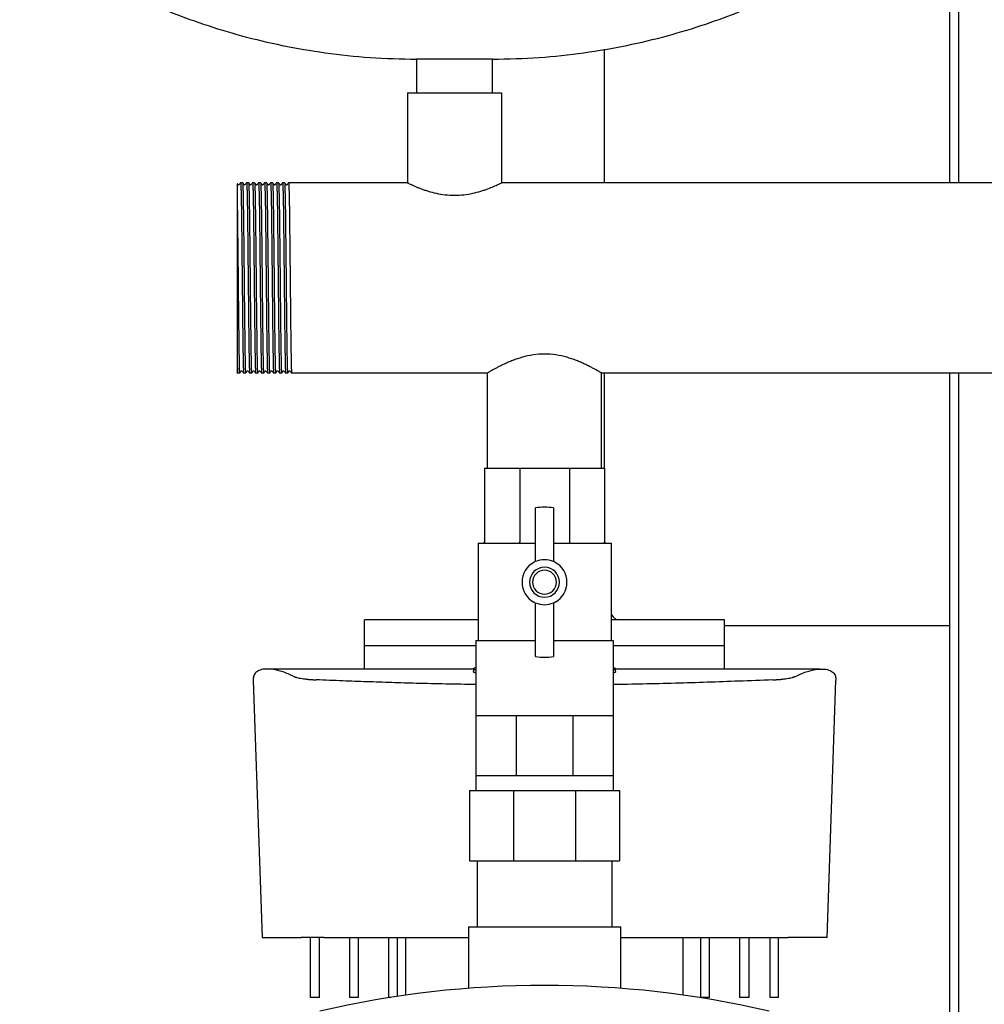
# Model space of a CAD drawing. Header units: millimetres. Extents: x 13 to 1789, y 13 to 998.
# Tile 3 of 5: x 1129 to 1451, y 256 to 584. Entities that reach past the tile are written whole.
import ezdxf

# ---------------------------------------------------------------- set-up
doc = ezdxf.new("R2010")
doc.units = ezdxf.units.MM

msp = doc.modelspace()

# ---------------------------------------------------------------- linework, layer by layer
at = {"color": 7, "linetype": 'Continuous', "lineweight": 25}
for p, q in [((1439.3, 771.96), (1439.3, 529.71)), ((1442.3, 771.96), (1442.3, 529.71)), ((1324.3, 529.71), (1324.3, 574.27)), ((1261.6, 570.96), (1261.6, 559.71)), ((1274.3, 570.96), (1261.6, 570.96)), ((1287, 570.96), (1274.3, 570.96)), ((1287, 559.71), (1287, 570.96)), ((1258.6, 559.71), (1258.6, 529.71)), ((1258.6, 559.71), (1290, 559.71)), ((1290, 559.71), (1290, 529.71)), ((1202.97, 529.7), (1202.98, 529.71)), ((1203.63, 529.7), (1202.98, 529.71)), ((1204.97, 529.71), (1204.98, 529.71)), ((1205.63, 529.71), (1204.98, 529.71)), ((1206.97, 529.7), (1206.98, 529.71)), ((1207.63, 529.7), (1206.98, 529.71)), ((1208.97, 529.7), (1208.98, 529.71)), ((1209.63, 529.7), (1208.98, 529.71)), ((1210.46, 529.03), (1210.4, 528.98)), ((1210.97, 529.71), (1210.98, 529.71)), ((1211.63, 529.7), (1210.98, 529.71)), ((1212.2, 528.99), (1212.15, 529.03)), ((1212.97, 529.7), (1212.98, 529.71)), ((1213.63, 529.71), (1212.98, 529.71)), ((1214.2, 528.98), (1214.15, 529.03)), ((1214.97, 529.7), (1214.98, 529.71)), ((1215.63, 529.7), (1214.98, 529.71)), ((1216.97, 529.71), (1216.98, 529.71)), ((1217.63, 529.7), (1216.98, 529.71)), ((1218.45, 529.03), (1218.4, 528.98)), ((1218.97, 529.7), (1218.98, 529.71)), ((1258.6, 529.71), (1218.98, 529.71)), ((1628.6, 529.71), (1290, 529.71)), ((1201.8, 525.05), (1201.8, 470.86)), ((1201.73, 466.52), (1201.97, 466.21)), ((1213.15, 466.88), (1213.2, 466.93)), ((1213.4, 466.93), (1213.45, 466.88)), ((1215.4, 466.93), (1215.46, 466.88)), ((1202.63, 466.21), (1201.97, 466.21)), ((1202.63, 466.21), (1202.63, 466.21)), ((1204.63, 466.21), (1203.98, 466.21)), ((1204.63, 466.21), (1204.63, 466.21)), ((1206.63, 466.21), (1205.98, 466.21)), ((1206.63, 466.21), (1206.63, 466.21)), ((1208.63, 466.21), (1207.98, 466.21)), ((1208.63, 466.21), (1208.63, 466.21)), ((1210.63, 466.21), (1209.98, 466.21)), ((1210.63, 466.21), (1210.63, 466.21)), ((1212.63, 466.21), (1211.98, 466.21)), ((1212.63, 466.21), (1212.63, 466.21)), ((1214.63, 466.21), (1213.98, 466.21)), ((1214.63, 466.21), (1214.63, 466.21)), ((1216.63, 466.21), (1215.98, 466.21)), ((1216.63, 466.21), (1216.63, 466.21)), ((1218.63, 466.21), (1217.98, 466.21)), ((1218.63, 466.21), (1218.63, 466.21)), ((1285.25, 466.21), (1219.98, 466.21)), ((1285.25, 434.46), (1285.25, 466.21)), ((1595.25, 466.21), (1323.35, 466.21)), ((1323.35, 434.46), (1323.35, 466.21)), ((1324.3, 434.46), (1324.3, 466.21)), ((1439.3, 466.21), (1439.3, 206.06)), ((1442.3, 466.21), (1442.3, 206.06)), ((1284.3, 434.46), (1284.3, 409.96)), ((1284.3, 434.46), (1296.02, 434.46)), ((1296.02, 434.46), (1312.59, 434.46)), ((1296.02, 434.46), (1296.02, 409.96)), ((1312.59, 434.46), (1312.59, 409.96)), ((1312.59, 434.46), (1324.3, 434.46)), ((1324.3, 434.46), (1324.3, 409.96)), ((1301.3, 403.33), (1301.3, 421.28)), ((1307.3, 421.28), (1307.3, 403.33)), ((1282.13, 409.46), (1282.13, 377.03)), ((1282.13, 409.46), (1283.8, 409.46)), ((1283.83, 409.46), (1295.78, 409.46)), ((1295.85, 409.46), (1301.3, 409.46)), ((1307.3, 409.46), (1312.76, 409.46)), ((1312.82, 409.46), (1324.78, 409.46)), ((1324.8, 409.46), (1326.48, 409.46)), ((1326.48, 409.46), (1326.48, 377.03)), ((1301.3, 371.64), (1301.3, 389.58)), ((1307.3, 389.58), (1307.3, 371.64)), ((1282.13, 383.96), (1244.3, 383.96)), ((1244.3, 375.4), (1244.3, 383.96)), ((1364.3, 383.96), (1326.48, 383.96)), ((1364.3, 375.4), (1364.3, 383.96)), ((1439.3, 381.96), (1364.3, 381.96)), ((1244.3, 375.4), (1281.38, 375.4)), ((1281.38, 377.03), (1281.38, 352.03)), ((1281.38, 377.03), (1301.3, 377.03)), ((1307.3, 377.03), (1327.23, 377.03)), ((1327.23, 377.03), (1327.23, 352.03)), ((1327.23, 375.4), (1364.3, 375.4)), ((1280.61, 367.49), (1212.45, 367.49)), ((1280.61, 367.64), (1280.61, 366.64)), ((1327.99, 366.64), (1327.99, 367.64)), ((1396.16, 367.49), (1327.99, 367.49)), ((1207.13, 363.62), (1210.1, 277.96)), ((1398.5, 277.96), (1401.47, 363.62)), ((1281.38, 352.03), (1281.38, 332.03)), ((1281.38, 352.03), (1288.09, 352.03)), ((1288.09, 352.03), (1294.81, 352.03)), ((1294.81, 352.03), (1294.81, 332.03)), ((1294.81, 352.03), (1304.3, 352.03)), ((1304.3, 352.03), (1313.8, 352.03)), ((1313.8, 352.03), (1313.8, 332.03)), ((1313.8, 352.03), (1320.51, 352.03)), ((1320.51, 352.03), (1327.23, 352.03)), ((1327.23, 352.03), (1327.23, 332.03)), ((1281.38, 332.03), (1288.09, 332.03)), ((1281.38, 332.03), (1281.38, 327.03)), ((1288.09, 332.03), (1294.81, 332.03)), ((1294.81, 332.03), (1304.3, 332.03)), ((1304.3, 332.03), (1313.8, 332.03)), ((1313.8, 332.03), (1320.51, 332.03)), ((1320.51, 332.03), (1327.23, 332.03)), ((1327.23, 332.03), (1327.23, 327.03)), ((1279.3, 327.03), (1279.3, 303.46)), ((1279.3, 327.03), (1293.95, 327.03)), ((1293.95, 327.03), (1293.95, 303.46)), ((1293.95, 327.03), (1314.66, 327.03)), ((1314.66, 327.03), (1314.66, 303.46)), ((1314.66, 327.03), (1329.3, 327.03)), ((1329.3, 327.03), (1329.3, 303.46)), ((1279.3, 303.46), (1293.95, 303.46)), ((1281.88, 303.46), (1281.88, 281.46)), ((1293.95, 303.46), (1314.66, 303.46)), ((1314.66, 303.46), (1329.3, 303.46)), ((1326.73, 303.46), (1326.73, 281.46)), ((1278.9, 281.46), (1278.9, 260.98)), ((1278.9, 281.46), (1304.3, 281.46)), ((1304.3, 281.46), (1329.7, 281.46)), ((1329.7, 260.98), (1329.7, 281.46)), ((1210.1, 277.96), (1223.11, 277.96)), ((1226.3, 257.96), (1226.3, 277.96)), ((1229.3, 257.96), (1229.3, 277.96)), ((1230.66, 277.96), (1278.9, 277.96)), ((1239.3, 277.96), (1239.3, 257.96)), ((1242.3, 257.96), (1242.3, 277.96)), ((1252.3, 277.96), (1252.3, 257.96)), ((1255.3, 258.3), (1255.3, 277.96)), ((1258.04, 258.7), (1258.04, 277.96)), ((1329.7, 277.96), (1377.94, 277.96)), ((1350.57, 258.7), (1350.57, 277.96)), ((1356.3, 277.96), (1356.3, 257.96)), ((1359.3, 257.96), (1359.3, 277.96)), ((1369.3, 277.96), (1369.3, 257.96)), ((1372.51, 257.96), (1372.51, 277.96)), ((1379.48, 277.96), (1379.48, 257.96)), ((1382.3, 257.96), (1382.3, 277.96)), ((1398.5, 277.96), (1385.5, 277.96)), ((1229.3, 257.96), (1226.3, 257.96)), ((1242.3, 257.96), (1239.3, 257.96)), ((1253.08, 257.96), (1252.3, 257.96)), ((1359.3, 257.96), (1356.3, 257.96)), ((1372.51, 257.96), (1369.3, 257.96)), ((1382.3, 257.96), (1379.48, 257.96))]:
    msp.add_line(p, q, dxfattribs=at)
at = {"color": 7, "linetype": 'Continuous', "lineweight": 25, "flags": 128}
for points in [[(1202.15, 529.03), (1201.89, 529.37), (1201.87, 529.39)], [(1326.48, 385.73), (1327.23, 384.89), (1328.3, 383.96)]]:
    msp.add_lwpolyline(points, dxfattribs=at)
at = {"color": 7, "linetype": 'Continuous', "lineweight": 25}
for centre, radius, start, end in [((1304.3, 396.46), 25, 90, 96.8921), ((1304.3, 396.46), 25, 83.1079, 90), ((1304.3, 396.46), 7.5, 118.0725, 241.9275), ((1304.3, 396.46), 5, 90, 270), ((1300.3, 403.96), 1, 298.0725, 0), ((1304.3, 396.46), 7.5, 90, 113.5782), ((1304.3, 396.46), 7.5, 66.4218, 90), ((1304.3, 396.46), 5, 270, 90), ((1308.3, 403.96), 1, 180, 241.9275), ((1304.3, 396.46), 7.5, 298.0725, 61.9275), ((1304.3, 396.46), 4, 90, 270), ((1304.3, 396.46), 4, 270, 90), ((1300.3, 388.96), 1, 0, 61.9275), ((1304.3, 396.46), 7.5, 246.4218, 293.5782), ((1308.3, 388.96), 1, 118.0725, 180), ((1304.3, 396.46), 25, 263.1079, 276.8921), ((1304.3, -68.04), 330, 76.8767, 103.1233)]:
    msp.add_arc(centre, radius, start, end, dxfattribs=at)
for points, knots in [([(1129.3, 625.11), (1129.39, 624.28), (1129.57, 622.48), (1130.83, 619.77), (1132.83, 616.66), (1135.81, 613.2), (1140.01, 609.22), (1145.39, 604.95), (1152, 600.46), (1159.6, 596), (1168.56, 591.4), (1178.94, 586.83), (1190.73, 582.47), (1203.46, 578.6), (1217.02, 575.37), (1231.32, 572.92), (1246.26, 571.28), (1256.44, 571.06), (1261.6, 570.96)], [0, 0, 0, 0, 0.0166216, 0.036153, 0.05912, 0.0908384, 0.1275928, 0.1752618, 0.2288677, 0.2879911, 0.3521895, 0.431201, 0.5156179, 0.604837, 0.698312, 0.7955694, 0.8962249, 1, 1, 1, 1]), ([(1287, 570.96), (1292.17, 571.06), (1302.34, 571.28), (1317.28, 572.92), (1331.58, 575.37), (1345.14, 578.6), (1357.87, 582.47), (1369.67, 586.83), (1380.04, 591.4), (1389.01, 596), (1396.6, 600.46), (1403.21, 604.95), (1408.39, 609.06), (1412.28, 612.71), (1415.08, 615.81), (1417.27, 618.89), (1418.91, 621.93), (1419.18, 624.12), (1419.3, 625.11)], [0, 0, 0, 0, 0.103778, 0.204436, 0.301697, 0.395174, 0.484396, 0.568815, 0.647829, 0.712029, 0.771154, 0.824762, 0.872432, 0.903943, 0.931838, 0.95609, 0.980149, 1, 1, 1, 1]), ([(1201.87, 529.39), (1201.8, 529.34), (1201.8, 529.34), (1201.8, 527.96), (1201.8, 526.02), (1201.8, 525.05)], [0, 0, 0, 0, 0.24309, 0.621439, 1, 1, 1, 1]), ([(1202.45, 529.03), (1202.41, 529), (1202.3, 528.92), (1202.2, 528.99), (1202.15, 529.03)], [0, 0, 0, 0, 0.500003, 1, 1, 1, 1]), ([(1202.97, 529.7), (1202.88, 529.59), (1202.71, 529.37), (1202.54, 529.14), (1202.45, 529.03)], [0, 0, 0, 0, 0.5, 1, 1, 1, 1]), ([(1202.98, 529.71), (1203, 529.71), (1203.02, 529.5), (1203.05, 528.89), (1203.06, 528.64), (1203.07, 528.19), (1203.08, 528.03), (1203.09, 527.68), (1203.09, 527.5), (1203.12, 526.51), (1203.14, 525.53), (1203.18, 523.2), (1203.21, 521.86), (1203.24, 519.65), (1203.25, 518.88), (1203.27, 517.28), (1203.28, 516.46), (1203.31, 513.9), (1203.33, 512.06), (1203.37, 508.19), (1203.39, 506.17), (1203.43, 502.08), (1203.46, 500), (1203.5, 495.91), (1203.52, 493.84), (1203.56, 489.74), (1203.58, 487.72), (1203.62, 483.86), (1203.64, 482.01), (1203.67, 479.45), (1203.68, 478.63), (1203.7, 477.04), (1203.71, 476.27), (1203.75, 474.05), (1203.77, 472.72), (1203.81, 470.39), (1203.83, 469.4), (1203.86, 468.42), (1203.86, 468.23), (1203.87, 467.89), (1203.88, 467.73), (1203.89, 467.28), (1203.9, 467.03), (1203.93, 466.42), (1203.95, 466.21), (1203.98, 466.21)], [0, 0, 0, 0, 0.0625, 0.0625, 0.09375, 0.09375, 0.109375, 0.109375, 0.125, 0.125, 0.1875, 0.1875, 0.25, 0.25, 0.28125, 0.28125, 0.3125, 0.3125, 0.375, 0.375, 0.4375, 0.4375, 0.5, 0.5, 0.5625, 0.5625, 0.625, 0.625, 0.6875, 0.6875, 0.71875, 0.71875, 0.75, 0.75, 0.8125, 0.8125, 0.875, 0.875, 0.890625, 0.890625, 0.90625, 0.90625, 0.9375, 0.9375, 1, 1, 1, 1]), ([(1204.15, 529.03), (1204.06, 529.14), (1203.89, 529.37), (1203.72, 529.59), (1203.63, 529.7)], [0, 0, 0, 0, 0.5, 1, 1, 1, 1]), ([(1203.63, 529.7), (1203.65, 529.55), (1203.69, 529.32), (1203.75, 527.46), (1203.81, 524.53), (1203.88, 520.55), (1203.94, 515.71), (1204, 510.19), (1204.07, 504.19), (1204.13, 497.96), (1204.19, 491.73), (1204.25, 485.73), (1204.32, 480.2), (1204.38, 475.36), (1204.44, 471.38), (1204.5, 468.45), (1204.56, 466.56), (1204.61, 466.33), (1204.63, 466.21)], [0, 0, 0, 0, 0.058843, 0.121022, 0.183955, 0.247133, 0.309418, 0.372157, 0.435384, 0.497881, 0.560379, 0.623606, 0.686345, 0.74863, 0.811808, 0.874741, 0.93692, 1, 1, 1, 1]), ([(1204.46, 529.03), (1204.4, 529), (1204.3, 528.92), (1204.2, 528.99), (1204.15, 529.03)], [0, 0, 0, 0, 0.500003, 1, 1, 1, 1]), ([(1204.97, 529.71), (1204.89, 529.59), (1204.71, 529.37), (1204.54, 529.15), (1204.46, 529.03)], [0, 0, 0, 0, 0.5, 1, 1, 1, 1]), ([(1204.98, 529.71), (1205, 529.71), (1205.02, 529.5), (1205.05, 528.89), (1205.06, 528.64), (1205.07, 528.19), (1205.08, 528.03), (1205.09, 527.68), (1205.09, 527.5), (1205.12, 526.51), (1205.14, 525.53), (1205.18, 523.2), (1205.21, 521.86), (1205.24, 519.65), (1205.25, 518.88), (1205.27, 517.28), (1205.28, 516.46), (1205.31, 513.9), (1205.33, 512.06), (1205.37, 508.19), (1205.39, 506.17), (1205.43, 502.08), (1205.46, 500), (1205.5, 495.91), (1205.52, 493.84), (1205.56, 489.74), (1205.58, 487.72), (1205.62, 483.86), (1205.64, 482.01), (1205.67, 479.45), (1205.68, 478.63), (1205.7, 477.04), (1205.71, 476.27), (1205.75, 474.05), (1205.77, 472.72), (1205.81, 470.39), (1205.83, 469.4), (1205.86, 468.42), (1205.86, 468.23), (1205.87, 467.89), (1205.88, 467.73), (1205.89, 467.28), (1205.9, 467.03), (1205.93, 466.42), (1205.95, 466.21), (1205.98, 466.21)], [0, 0, 0, 0, 0.0625, 0.0625, 0.09375, 0.09375, 0.109375, 0.109375, 0.125, 0.125, 0.1875, 0.1875, 0.25, 0.25, 0.28125, 0.28125, 0.3125, 0.3125, 0.375, 0.375, 0.4375, 0.4375, 0.5, 0.5, 0.5625, 0.5625, 0.625, 0.625, 0.6875, 0.6875, 0.71875, 0.71875, 0.75, 0.75, 0.8125, 0.8125, 0.875, 0.875, 0.890625, 0.890625, 0.90625, 0.90625, 0.9375, 0.9375, 1, 1, 1, 1]), ([(1206.15, 529.03), (1206.06, 529.15), (1205.89, 529.37), (1205.72, 529.59), (1205.63, 529.71)], [0, 0, 0, 0, 0.5, 1, 1, 1, 1]), ([(1205.63, 529.71), (1205.65, 529.56), (1205.69, 529.32), (1205.75, 527.46), (1205.81, 524.53), (1205.88, 520.55), (1205.94, 515.71), (1206, 510.19), (1206.07, 504.19), (1206.13, 497.96), (1206.19, 491.73), (1206.25, 485.73), (1206.32, 480.2), (1206.38, 475.36), (1206.44, 471.38), (1206.5, 468.45), (1206.56, 466.56), (1206.61, 466.33), (1206.63, 466.21)], [0, 0, 0, 0, 0.059672, 0.121797, 0.184674, 0.247796, 0.310027, 0.37271, 0.435882, 0.498324, 0.560766, 0.623938, 0.686621, 0.748852, 0.811974, 0.874851, 0.936976, 1, 1, 1, 1]), ([(1206.46, 529.03), (1206.4, 529), (1206.3, 528.92), (1206.2, 528.99), (1206.15, 529.03)], [0, 0, 0, 0, 0.500003, 1, 1, 1, 1]), ([(1206.97, 529.7), (1206.89, 529.59), (1206.71, 529.37), (1206.54, 529.14), (1206.46, 529.03)], [0, 0, 0, 0, 0.5, 1, 1, 1, 1]), ([(1206.98, 529.71), (1207, 529.71), (1207.02, 529.5), (1207.05, 528.89), (1207.06, 528.64), (1207.07, 528.19), (1207.08, 528.03), (1207.09, 527.68), (1207.09, 527.5), (1207.12, 526.51), (1207.14, 525.53), (1207.18, 523.2), (1207.21, 521.86), (1207.24, 519.65), (1207.25, 518.88), (1207.27, 517.28), (1207.28, 516.46), (1207.31, 513.9), (1207.33, 512.06), (1207.37, 508.19), (1207.39, 506.17), (1207.43, 502.08), (1207.46, 500), (1207.5, 495.91), (1207.52, 493.84), (1207.56, 489.74), (1207.58, 487.72), (1207.62, 483.86), (1207.64, 482.01), (1207.67, 479.45), (1207.68, 478.63), (1207.7, 477.04), (1207.71, 476.27), (1207.75, 474.05), (1207.77, 472.72), (1207.81, 470.39), (1207.83, 469.4), (1207.86, 468.42), (1207.86, 468.23), (1207.87, 467.89), (1207.88, 467.73), (1207.89, 467.28), (1207.9, 467.03), (1207.93, 466.42), (1207.95, 466.21), (1207.98, 466.21)], [0, 0, 0, 0, 0.0625, 0.0625, 0.09375, 0.09375, 0.109375, 0.109375, 0.125, 0.125, 0.1875, 0.1875, 0.25, 0.25, 0.28125, 0.28125, 0.3125, 0.3125, 0.375, 0.375, 0.4375, 0.4375, 0.5, 0.5, 0.5625, 0.5625, 0.625, 0.625, 0.6875, 0.6875, 0.71875, 0.71875, 0.75, 0.75, 0.8125, 0.8125, 0.875, 0.875, 0.890625, 0.890625, 0.90625, 0.90625, 0.9375, 0.9375, 1, 1, 1, 1]), ([(1208.15, 529.03), (1208.06, 529.14), (1207.89, 529.37), (1207.72, 529.59), (1207.63, 529.7)], [0, 0, 0, 0, 0.5, 1, 1, 1, 1]), ([(1207.63, 529.7), (1207.65, 529.55), (1207.69, 529.32), (1207.75, 527.46), (1207.81, 524.53), (1207.88, 520.55), (1207.94, 515.71), (1208, 510.19), (1208.07, 504.19), (1208.13, 497.96), (1208.19, 491.73), (1208.25, 485.73), (1208.32, 480.2), (1208.38, 475.36), (1208.44, 471.38), (1208.5, 468.45), (1208.56, 466.56), (1208.61, 466.33), (1208.63, 466.21)], [0, 0, 0, 0, 0.058721, 0.120909, 0.18385, 0.247036, 0.309329, 0.372076, 0.435311, 0.497817, 0.560322, 0.623557, 0.686304, 0.748598, 0.811784, 0.874725, 0.936912, 1, 1, 1, 1]), ([(1208.45, 529.03), (1208.44, 529.01), (1208.4, 528.97), (1208.3, 528.95), (1208.2, 528.97), (1208.17, 529.01), (1208.15, 529.03)], [0, 0, 0, 0, 0.2479507, 0.5000023, 0.7520527, 1, 1, 1, 1]), ([(1208.97, 529.7), (1208.88, 529.59), (1208.71, 529.37), (1208.54, 529.14), (1208.45, 529.03)], [0, 0, 0, 0, 0.5, 1, 1, 1, 1]), ([(1208.98, 529.71), (1209, 529.71), (1209.02, 529.5), (1209.05, 528.89), (1209.06, 528.64), (1209.07, 528.19), (1209.08, 528.03), (1209.09, 527.68), (1209.09, 527.5), (1209.12, 526.51), (1209.14, 525.53), (1209.18, 523.2), (1209.21, 521.86), (1209.24, 519.65), (1209.25, 518.88), (1209.27, 517.28), (1209.28, 516.46), (1209.31, 513.9), (1209.33, 512.06), (1209.37, 508.19), (1209.39, 506.17), (1209.43, 502.08), (1209.46, 500), (1209.5, 495.91), (1209.52, 493.84), (1209.56, 489.74), (1209.58, 487.72), (1209.62, 483.86), (1209.64, 482.01), (1209.67, 479.45), (1209.68, 478.63), (1209.7, 477.04), (1209.71, 476.27), (1209.75, 474.05), (1209.77, 472.72), (1209.81, 470.39), (1209.83, 469.4), (1209.86, 468.42), (1209.86, 468.23), (1209.87, 467.89), (1209.88, 467.73), (1209.89, 467.28), (1209.9, 467.03), (1209.93, 466.42), (1209.95, 466.21), (1209.98, 466.21)], [0, 0, 0, 0, 0.0625, 0.0625, 0.09375, 0.09375, 0.109375, 0.109375, 0.125, 0.125, 0.1875, 0.1875, 0.25, 0.25, 0.28125, 0.28125, 0.3125, 0.3125, 0.375, 0.375, 0.4375, 0.4375, 0.5, 0.5, 0.5625, 0.5625, 0.625, 0.625, 0.6875, 0.6875, 0.71875, 0.71875, 0.75, 0.75, 0.8125, 0.8125, 0.875, 0.875, 0.890625, 0.890625, 0.90625, 0.90625, 0.9375, 0.9375, 1, 1, 1, 1]), ([(1210.15, 529.03), (1210.06, 529.14), (1209.89, 529.37), (1209.72, 529.59), (1209.63, 529.7)], [0, 0, 0, 0, 0.5, 1, 1, 1, 1]), ([(1209.63, 529.7), (1209.65, 529.54), (1209.69, 529.31), (1209.75, 527.46), (1209.81, 524.53), (1209.88, 520.55), (1209.94, 515.71), (1210, 510.19), (1210.07, 504.19), (1210.13, 497.96), (1210.19, 491.73), (1210.25, 485.73), (1210.32, 480.2), (1210.38, 475.36), (1210.44, 471.38), (1210.5, 468.45), (1210.56, 466.56), (1210.61, 466.33), (1210.63, 466.21)], [0, 0, 0, 0, 0.058014, 0.120248, 0.183237, 0.24647, 0.30881, 0.371604, 0.434887, 0.497439, 0.559992, 0.623274, 0.686068, 0.748409, 0.811642, 0.874631, 0.936865, 1, 1, 1, 1]), ([(1210.4, 528.98), (1210.4, 528.98), (1210.37, 528.96), (1210.3, 528.95), (1210.21, 528.97), (1210.17, 529.01), (1210.15, 529.03)], [0, 0, 0, 0, 0.018872, 0.347713, 0.676553, 1, 1, 1, 1]), ([(1210.97, 529.71), (1210.89, 529.59), (1210.71, 529.37), (1210.54, 529.15), (1210.46, 529.03)], [0, 0, 0, 0, 0.5, 1, 1, 1, 1]), ([(1210.98, 529.71), (1211, 529.71), (1211.02, 529.5), (1211.05, 528.89), (1211.06, 528.64), (1211.07, 528.19), (1211.08, 528.03), (1211.09, 527.68), (1211.09, 527.5), (1211.12, 526.51), (1211.14, 525.53), (1211.18, 523.2), (1211.21, 521.86), (1211.24, 519.65), (1211.25, 518.88), (1211.27, 517.28), (1211.28, 516.46), (1211.31, 513.9), (1211.33, 512.06), (1211.37, 508.19), (1211.39, 506.17), (1211.43, 502.08), (1211.46, 500), (1211.5, 495.91), (1211.52, 493.84), (1211.56, 489.74), (1211.58, 487.72), (1211.62, 483.86), (1211.64, 482.01), (1211.67, 479.45), (1211.68, 478.63), (1211.7, 477.04), (1211.71, 476.27), (1211.75, 474.05), (1211.77, 472.72), (1211.81, 470.39), (1211.83, 469.4), (1211.86, 468.42), (1211.86, 468.23), (1211.87, 467.89), (1211.88, 467.73), (1211.89, 467.28), (1211.9, 467.03), (1211.93, 466.42), (1211.95, 466.21), (1211.98, 466.21)], [0, 0, 0, 0, 0.0625, 0.0625, 0.09375, 0.09375, 0.109375, 0.109375, 0.125, 0.125, 0.1875, 0.1875, 0.25, 0.25, 0.28125, 0.28125, 0.3125, 0.3125, 0.375, 0.375, 0.4375, 0.4375, 0.5, 0.5, 0.5625, 0.5625, 0.625, 0.625, 0.6875, 0.6875, 0.71875, 0.71875, 0.75, 0.75, 0.8125, 0.8125, 0.875, 0.875, 0.890625, 0.890625, 0.90625, 0.90625, 0.9375, 0.9375, 1, 1, 1, 1]), ([(1212.15, 529.03), (1212.06, 529.15), (1211.89, 529.37), (1211.72, 529.59), (1211.63, 529.7)], [0, 0, 0, 0, 0.4999997, 1, 1, 1, 1]), ([(1211.63, 529.7), (1211.65, 529.55), (1211.69, 529.32), (1211.75, 527.46), (1211.81, 524.53), (1211.88, 520.55), (1211.94, 515.71), (1212, 510.19), (1212.07, 504.19), (1212.13, 497.96), (1212.19, 491.73), (1212.25, 485.73), (1212.32, 480.2), (1212.38, 475.36), (1212.44, 471.38), (1212.5, 468.45), (1212.56, 466.56), (1212.61, 466.33), (1212.63, 466.21)], [0, 0, 0, 0, 0.059174, 0.121331, 0.184242, 0.247398, 0.309662, 0.372378, 0.435583, 0.498058, 0.560534, 0.623738, 0.686455, 0.748719, 0.811874, 0.874785, 0.936942, 1, 1, 1, 1]), ([(1212.45, 529.03), (1212.44, 529.01), (1212.4, 528.97), (1212.3, 528.95), (1212.23, 528.96), (1212.21, 528.98), (1212.2, 528.99)], [0, 0, 0, 0, 0.317638, 0.640609, 0.96358, 1, 1, 1, 1]), ([(1212.97, 529.7), (1212.88, 529.59), (1212.71, 529.37), (1212.54, 529.14), (1212.45, 529.03)], [0, 0, 0, 0, 0.5, 1, 1, 1, 1]), ([(1212.98, 529.71), (1213, 529.71), (1213.02, 529.5), (1213.05, 528.89), (1213.06, 528.64), (1213.07, 528.19), (1213.08, 528.03), (1213.09, 527.68), (1213.09, 527.5), (1213.12, 526.51), (1213.14, 525.53), (1213.18, 523.2), (1213.21, 521.86), (1213.24, 519.65), (1213.25, 518.88), (1213.27, 517.28), (1213.28, 516.46), (1213.31, 513.9), (1213.33, 512.06), (1213.37, 508.19), (1213.39, 506.17), (1213.43, 502.08), (1213.46, 500), (1213.5, 495.91), (1213.52, 493.84), (1213.56, 489.74), (1213.58, 487.72), (1213.62, 483.86), (1213.64, 482.01), (1213.67, 479.45), (1213.68, 478.63), (1213.7, 477.04), (1213.71, 476.27), (1213.75, 474.05), (1213.77, 472.72), (1213.81, 470.39), (1213.83, 469.4), (1213.86, 468.42), (1213.86, 468.23), (1213.87, 467.89), (1213.88, 467.73), (1213.89, 467.28), (1213.9, 467.03), (1213.93, 466.42), (1213.95, 466.21), (1213.98, 466.21)], [0, 0, 0, 0, 0.0625, 0.0625, 0.09375, 0.09375, 0.109375, 0.109375, 0.125, 0.125, 0.1875, 0.1875, 0.25, 0.25, 0.28125, 0.28125, 0.3125, 0.3125, 0.375, 0.375, 0.4375, 0.4375, 0.5, 0.5, 0.5625, 0.5625, 0.625, 0.625, 0.6875, 0.6875, 0.71875, 0.71875, 0.75, 0.75, 0.8125, 0.8125, 0.875, 0.875, 0.890625, 0.890625, 0.90625, 0.90625, 0.9375, 0.9375, 1, 1, 1, 1]), ([(1214.15, 529.03), (1214.06, 529.15), (1213.89, 529.37), (1213.72, 529.59), (1213.63, 529.71)], [0, 0, 0, 0, 0.5, 1, 1, 1, 1]), ([(1213.63, 529.71), (1213.65, 529.56), (1213.69, 529.32), (1213.75, 527.46), (1213.81, 524.53), (1213.88, 520.55), (1213.94, 515.71), (1214, 510.19), (1214.07, 504.19), (1214.13, 497.96), (1214.19, 491.73), (1214.25, 485.73), (1214.32, 480.2), (1214.38, 475.36), (1214.44, 471.38), (1214.5, 468.45), (1214.56, 466.56), (1214.61, 466.33), (1214.63, 466.21)], [0, 0, 0, 0, 0.05958, 0.12171, 0.184594, 0.247723, 0.309959, 0.372649, 0.435826, 0.498275, 0.560723, 0.623901, 0.68659, 0.748827, 0.811955, 0.874839, 0.93697, 1, 1, 1, 1]), ([(1214.46, 529.03), (1214.44, 529.01), (1214.4, 528.97), (1214.3, 528.95), (1214.23, 528.96), (1214.21, 528.98), (1214.2, 528.98)], [0, 0, 0, 0, 0.318927, 0.643248, 0.967569, 1, 1, 1, 1]), ([(1214.97, 529.7), (1214.89, 529.59), (1214.71, 529.37), (1214.54, 529.14), (1214.46, 529.03)], [0, 0, 0, 0, 0.5, 1, 1, 1, 1]), ([(1214.98, 529.71), (1215, 529.71), (1215.02, 529.5), (1215.05, 528.89), (1215.06, 528.64), (1215.07, 528.19), (1215.08, 528.03), (1215.09, 527.68), (1215.09, 527.5), (1215.12, 526.51), (1215.14, 525.53), (1215.18, 523.2), (1215.21, 521.86), (1215.24, 519.65), (1215.25, 518.88), (1215.27, 517.28), (1215.28, 516.46), (1215.31, 513.9), (1215.33, 512.06), (1215.37, 508.19), (1215.39, 506.17), (1215.43, 502.08), (1215.46, 500), (1215.5, 495.91), (1215.52, 493.84), (1215.56, 489.74), (1215.58, 487.72), (1215.62, 483.86), (1215.64, 482.01), (1215.67, 479.45), (1215.68, 478.63), (1215.7, 477.04), (1215.71, 476.27), (1215.75, 474.05), (1215.77, 472.72), (1215.81, 470.39), (1215.83, 469.4), (1215.86, 468.42), (1215.86, 468.23), (1215.87, 467.89), (1215.88, 467.73), (1215.89, 467.28), (1215.9, 467.03), (1215.93, 466.42), (1215.95, 466.21), (1215.98, 466.21)], [0, 0, 0, 0, 0.0625, 0.0625, 0.09375, 0.09375, 0.109375, 0.109375, 0.125, 0.125, 0.1875, 0.1875, 0.25, 0.25, 0.28125, 0.28125, 0.3125, 0.3125, 0.375, 0.375, 0.4375, 0.4375, 0.5, 0.5, 0.5625, 0.5625, 0.625, 0.625, 0.6875, 0.6875, 0.71875, 0.71875, 0.75, 0.75, 0.8125, 0.8125, 0.875, 0.875, 0.890625, 0.890625, 0.90625, 0.90625, 0.9375, 0.9375, 1, 1, 1, 1]), ([(1216.15, 529.03), (1216.06, 529.14), (1215.89, 529.37), (1215.72, 529.59), (1215.63, 529.7)], [0, 0, 0, 0, 0.5, 1, 1, 1, 1]), ([(1215.63, 529.7), (1215.65, 529.55), (1215.69, 529.31), (1215.75, 527.46), (1215.81, 524.53), (1215.88, 520.55), (1215.94, 515.71), (1216, 510.19), (1216.07, 504.19), (1216.13, 497.96), (1216.19, 491.73), (1216.25, 485.73), (1216.32, 480.2), (1216.38, 475.36), (1216.44, 471.38), (1216.5, 468.45), (1216.56, 466.56), (1216.61, 466.33), (1216.63, 466.21)], [0, 0, 0, 0, 0.0585, 0.120702, 0.183658, 0.246859, 0.309167, 0.371928, 0.435179, 0.497699, 0.560219, 0.623469, 0.68623, 0.748538, 0.811739, 0.874695, 0.936897, 1, 1, 1, 1]), ([(1216.46, 529.03), (1216.44, 529.01), (1216.4, 528.97), (1216.3, 528.95), (1216.2, 528.97), (1216.17, 529.01), (1216.15, 529.03)], [0, 0, 0, 0, 0.247889, 0.500001, 0.752113, 1, 1, 1, 1]), ([(1216.97, 529.71), (1216.89, 529.59), (1216.71, 529.37), (1216.54, 529.15), (1216.46, 529.03)], [0, 0, 0, 0, 0.5, 1, 1, 1, 1]), ([(1216.98, 529.71), (1217, 529.71), (1217.02, 529.5), (1217.05, 528.89), (1217.06, 528.64), (1217.07, 528.19), (1217.08, 528.03), (1217.09, 527.68), (1217.09, 527.5), (1217.12, 526.51), (1217.14, 525.53), (1217.18, 523.2), (1217.21, 521.86), (1217.24, 519.65), (1217.25, 518.88), (1217.27, 517.28), (1217.28, 516.46), (1217.31, 513.9), (1217.33, 512.06), (1217.37, 508.19), (1217.39, 506.17), (1217.43, 502.08), (1217.46, 500), (1217.5, 495.91), (1217.52, 493.84), (1217.56, 489.74), (1217.58, 487.72), (1217.62, 483.86), (1217.64, 482.01), (1217.67, 479.45), (1217.68, 478.63), (1217.7, 477.04), (1217.71, 476.27), (1217.75, 474.05), (1217.77, 472.72), (1217.81, 470.39), (1217.83, 469.4), (1217.86, 468.42), (1217.86, 468.23), (1217.87, 467.89), (1217.88, 467.73), (1217.89, 467.28), (1217.9, 467.03), (1217.93, 466.42), (1217.95, 466.21), (1217.98, 466.21)], [0, 0, 0, 0, 0.0625, 0.0625, 0.09375, 0.09375, 0.109375, 0.109375, 0.125, 0.125, 0.1875, 0.1875, 0.25, 0.25, 0.28125, 0.28125, 0.3125, 0.3125, 0.375, 0.375, 0.4375, 0.4375, 0.5, 0.5, 0.5625, 0.5625, 0.625, 0.625, 0.6875, 0.6875, 0.71875, 0.71875, 0.75, 0.75, 0.8125, 0.8125, 0.875, 0.875, 0.890625, 0.890625, 0.90625, 0.90625, 0.9375, 0.9375, 1, 1, 1, 1]), ([(1218.15, 529.03), (1218.06, 529.14), (1217.89, 529.37), (1217.72, 529.59), (1217.63, 529.7)], [0, 0, 0, 0, 0.5, 1, 1, 1, 1]), ([(1217.63, 529.7), (1217.65, 529.55), (1217.69, 529.31), (1217.75, 527.46), (1217.81, 524.53), (1217.88, 520.55), (1217.94, 515.71), (1218, 510.19), (1218.07, 504.19), (1218.13, 497.96), (1218.19, 491.73), (1218.25, 485.73), (1218.32, 480.2), (1218.38, 475.36), (1218.44, 471.38), (1218.5, 468.45), (1218.56, 466.56), (1218.61, 466.33), (1218.63, 466.21)], [0, 0, 0, 0, 0.058083, 0.120312, 0.183296, 0.246525, 0.308861, 0.37165, 0.434928, 0.497476, 0.560024, 0.623302, 0.686091, 0.748427, 0.811656, 0.87464, 0.936869, 1, 1, 1, 1]), ([(1218.4, 528.98), (1218.39, 528.98), (1218.37, 528.96), (1218.3, 528.95), (1218.2, 528.97), (1218.17, 529.01), (1218.15, 529.03)], [0, 0, 0, 0, 0.019208, 0.347984, 0.676759, 1, 1, 1, 1]), ([(1218.97, 529.7), (1218.88, 529.59), (1218.71, 529.37), (1218.54, 529.14), (1218.45, 529.03)], [0, 0, 0, 0, 0.5000003, 1, 1, 1, 1]), ([(1218.98, 529.71), (1219, 529.71), (1219.02, 529.5), (1219.05, 528.89), (1219.06, 528.64), (1219.07, 528.19), (1219.08, 528.03), (1219.09, 527.68), (1219.09, 527.5), (1219.12, 526.51), (1219.14, 525.53), (1219.18, 523.2), (1219.21, 521.86), (1219.24, 519.65), (1219.25, 518.88), (1219.27, 517.28), (1219.28, 516.46), (1219.31, 513.9), (1219.33, 512.06), (1219.37, 508.19), (1219.39, 506.17), (1219.43, 502.08), (1219.46, 500), (1219.5, 495.91), (1219.52, 493.84), (1219.56, 489.74), (1219.58, 487.72), (1219.62, 483.86), (1219.64, 482.01), (1219.67, 479.45), (1219.68, 478.63), (1219.7, 477.04), (1219.71, 476.27), (1219.75, 474.05), (1219.77, 472.72), (1219.81, 470.39), (1219.83, 469.4), (1219.86, 468.42), (1219.86, 468.23), (1219.87, 467.89), (1219.88, 467.73), (1219.89, 467.28), (1219.9, 467.03), (1219.93, 466.42), (1219.95, 466.21), (1219.98, 466.21)], [0, 0, 0, 0, 0.0625, 0.0625, 0.09375, 0.09375, 0.109375, 0.109375, 0.125, 0.125, 0.1875, 0.1875, 0.25, 0.25, 0.28125, 0.28125, 0.3125, 0.3125, 0.375, 0.375, 0.4375, 0.4375, 0.5, 0.5, 0.5625, 0.5625, 0.625, 0.625, 0.6875, 0.6875, 0.71875, 0.71875, 0.75, 0.75, 0.8125, 0.8125, 0.875, 0.875, 0.890625, 0.890625, 0.90625, 0.90625, 0.9375, 0.9375, 1, 1, 1, 1]), ([(1258.6, 529.71), (1258.6, 529.71), (1258.6, 529.71), (1258.62, 529.7), (1258.64, 529.69), (1258.68, 529.67), (1258.72, 529.65), (1258.77, 529.62), (1258.84, 529.59), (1258.98, 529.52), (1259.27, 529.38), (1259.79, 529.14), (1260.46, 528.83), (1261.25, 528.48), (1262.17, 528.1), (1263.2, 527.7), (1264.32, 527.3), (1265.94, 526.77), (1268.19, 526.18), (1271.16, 525.68), (1274.29, 525.49), (1277.42, 525.67), (1280.4, 526.17), (1282.65, 526.77), (1284.28, 527.3), (1285.78, 527.83), (1287.09, 528.37), (1288.14, 528.83), (1288.81, 529.13), (1289.33, 529.38), (1289.64, 529.53), (1289.8, 529.61), (1289.89, 529.65), (1289.96, 529.68), (1289.99, 529.7), (1290, 529.71), (1290, 529.71)], [0, 0, 0, 0, 0.007746, 0.015515, 0.023308, 0.031126, 0.038971, 0.046842, 0.054743, 0.062673, 0.093236, 0.125129, 0.155039, 0.187683, 0.218967, 0.250357, 0.281512, 0.312682, 0.375189, 0.437317, 0.499718, 0.562195, 0.624588, 0.687208, 0.718441, 0.749875, 0.812154, 0.844861, 0.874823, 0.906569, 0.936995, 0.949737, 0.962404, 0.975, 0.987531, 1, 1, 1, 1]), ([(1201.8, 525.05), (1201.82, 524.15), (1201.84, 523.13), (1201.87, 520.88), (1201.89, 519.64), (1201.91, 517.69), (1201.92, 517.02), (1201.94, 515.64), (1201.95, 514.92), (1201.97, 512.72), (1201.99, 511.17), (1202.03, 507.95), (1202.04, 506.29), (1202.08, 502.92), (1202.1, 501.21), (1202.12, 498.66), (1202.13, 497.82), (1202.15, 496.13), (1202.15, 495.28), (1202.18, 492.73), (1202.2, 491.03), (1202.23, 487.7), (1202.25, 486.07), (1202.28, 482.95), (1202.3, 481.46), (1202.33, 479.36), (1202.33, 478.68), (1202.35, 477.36), (1202.36, 476.72), (1202.39, 474.85), (1202.4, 473.69), (1202.44, 471.61), (1202.46, 470.67), (1202.49, 469.07), (1202.51, 468.4), (1202.53, 467.59), (1202.54, 467.35), (1202.56, 466.94), (1202.57, 466.77), (1202.59, 466.35), (1202.61, 466.21), (1202.63, 466.21)], [0, 0, 0, 0, 0.0625, 0.0625, 0.125, 0.125, 0.15625, 0.15625, 0.1875, 0.1875, 0.25, 0.25, 0.3125, 0.3125, 0.375, 0.375, 0.40625, 0.40625, 0.4375, 0.4375, 0.5, 0.5, 0.5625, 0.5625, 0.625, 0.625, 0.65625, 0.65625, 0.6875, 0.6875, 0.75, 0.75, 0.8125, 0.8125, 0.875, 0.875, 0.90625, 0.90625, 0.9375, 0.9375, 1, 1, 1, 1]), ([(1201.8, 470.86), (1201.8, 469.89), (1201.8, 467.96), (1201.8, 466.57), (1201.8, 466.58), (1201.73, 466.52)], [0, 0, 0, 0, 0.377879, 0.755165, 1, 1, 1, 1]), ([(1201.8, 470.86), (1201.82, 470.07), (1201.85, 468.51), (1201.89, 467.13), (1201.93, 466.36), (1201.96, 466.28), (1201.97, 466.21)], [0, 0, 0, 0, 0.28837, 0.573144, 0.79937, 1, 1, 1, 1]), ([(1323.35, 466.21), (1323.35, 466.21), (1323.35, 466.21), (1323.33, 466.22), (1323.31, 466.23), (1323.28, 466.25), (1323.24, 466.28), (1323.18, 466.31), (1323.12, 466.34), (1323.05, 466.39), (1322.88, 466.49), (1322.53, 466.7), (1321.89, 467.06), (1321.08, 467.52), (1320.12, 468.04), (1319, 468.62), (1317.97, 469.12), (1317.09, 469.52), (1316.4, 469.83), (1315.68, 470.13), (1314.69, 470.52), (1313.38, 471), (1311.16, 471.69), (1308.16, 472.36), (1304.31, 472.66), (1300.46, 472.36), (1297.45, 471.69), (1295.22, 471), (1293.64, 470.42), (1292.42, 469.92), (1291.5, 469.52), (1290.81, 469.2), (1290.12, 468.87), (1289.33, 468.47), (1288.43, 468.01), (1287.52, 467.52), (1286.71, 467.06), (1286.07, 466.7), (1285.7, 466.47), (1285.49, 466.35), (1285.38, 466.29), (1285.31, 466.24), (1285.26, 466.21), (1285.25, 466.21), (1285.25, 466.21)], [0, 0, 0, 0, 0.00686, 0.013736, 0.02063, 0.027543, 0.034477, 0.041432, 0.048409, 0.055411, 0.062437, 0.093097, 0.125078, 0.155028, 0.187546, 0.218908, 0.25008, 0.265703, 0.281333, 0.297118, 0.312727, 0.343835, 0.374878, 0.437434, 0.499894, 0.562224, 0.62486, 0.656162, 0.687599, 0.718832, 0.734456, 0.750083, 0.768249, 0.785994, 0.812708, 0.845124, 0.874993, 0.90689, 0.937474, 0.950121, 0.962691, 0.975189, 0.987623, 1, 1, 1, 1]), ([(1202.63, 466.21), (1202.72, 466.32), (1202.89, 466.55), (1203.06, 466.77), (1203.15, 466.88)], [0, 0, 0, 0, 0.5, 1, 1, 1, 1]), ([(1203.15, 466.88), (1203.2, 466.92), (1203.3, 467), (1203.41, 466.92), (1203.46, 466.88)], [0, 0, 0, 0, 0.499997, 1, 1, 1, 1]), ([(1203.46, 466.88), (1203.54, 466.77), (1203.71, 466.55), (1203.88, 466.32), (1203.97, 466.21)], [0, 0, 0, 0, 0.5, 1, 1, 1, 1]), ([(1204.63, 466.21), (1204.72, 466.32), (1204.89, 466.54), (1205.06, 466.77), (1205.15, 466.88)], [0, 0, 0, 0, 0.5, 1, 1, 1, 1]), ([(1205.15, 466.88), (1205.2, 466.92), (1205.3, 467), (1205.4, 466.92), (1205.46, 466.88)], [0, 0, 0, 0, 0.499997, 1, 1, 1, 1]), ([(1205.46, 466.88), (1205.54, 466.77), (1205.71, 466.54), (1205.89, 466.32), (1205.97, 466.21)], [0, 0, 0, 0, 0.4999997, 1, 1, 1, 1]), ([(1206.63, 466.21), (1206.72, 466.32), (1206.89, 466.55), (1207.06, 466.77), (1207.15, 466.88)], [0, 0, 0, 0, 0.5, 1, 1, 1, 1]), ([(1207.15, 466.88), (1207.2, 466.92), (1207.3, 467), (1207.4, 466.92), (1207.46, 466.88)], [0, 0, 0, 0, 0.499998, 1, 1, 1, 1]), ([(1207.46, 466.88), (1207.54, 466.77), (1207.71, 466.55), (1207.88, 466.32), (1207.97, 466.21)], [0, 0, 0, 0, 0.5, 1, 1, 1, 1]), ([(1208.63, 466.21), (1208.72, 466.32), (1208.89, 466.55), (1209.06, 466.77), (1209.15, 466.88)], [0, 0, 0, 0, 0.5000003, 1, 1, 1, 1]), ([(1209.15, 466.88), (1209.17, 466.9), (1209.2, 466.94), (1209.3, 466.97), (1209.4, 466.94), (1209.44, 466.9), (1209.46, 466.88)], [0, 0, 0, 0, 0.24794, 0.499998, 0.752057, 1, 1, 1, 1]), ([(1209.46, 466.88), (1209.54, 466.77), (1209.71, 466.55), (1209.89, 466.32), (1209.97, 466.21)], [0, 0, 0, 0, 0.4999997, 1, 1, 1, 1]), ([(1210.63, 466.21), (1210.72, 466.32), (1210.89, 466.55), (1211.06, 466.77), (1211.15, 466.88)], [0, 0, 0, 0, 0.5, 1, 1, 1, 1]), ([(1211.15, 466.88), (1211.17, 466.9), (1211.2, 466.94), (1211.3, 466.97), (1211.4, 466.94), (1211.44, 466.9), (1211.46, 466.88)], [0, 0, 0, 0, 0.247925, 0.499998, 0.752073, 1, 1, 1, 1]), ([(1211.46, 466.88), (1211.54, 466.77), (1211.71, 466.55), (1211.89, 466.32), (1211.97, 466.21)], [0, 0, 0, 0, 0.5, 1, 1, 1, 1]), ([(1212.63, 466.21), (1212.72, 466.32), (1212.89, 466.54), (1213.06, 466.77), (1213.15, 466.88)], [0, 0, 0, 0, 0.5, 1, 1, 1, 1]), ([(1213.2, 466.93), (1213.21, 466.93), (1213.23, 466.95), (1213.3, 466.96), (1213.37, 466.95), (1213.4, 466.93), (1213.4, 466.93)], [0, 0, 0, 0, 0.040649, 0.492732, 0.944816, 1, 1, 1, 1]), ([(1213.45, 466.88), (1213.54, 466.77), (1213.71, 466.55), (1213.88, 466.32), (1213.97, 466.21)], [0, 0, 0, 0, 0.5, 1, 1, 1, 1]), ([(1214.63, 466.21), (1214.72, 466.32), (1214.89, 466.55), (1215.06, 466.77), (1215.15, 466.88)], [0, 0, 0, 0, 0.5, 1, 1, 1, 1]), ([(1215.15, 466.88), (1215.17, 466.9), (1215.2, 466.94), (1215.3, 466.96), (1215.37, 466.95), (1215.4, 466.93), (1215.4, 466.93)], [0, 0, 0, 0, 0.317811, 0.641019, 0.964228, 1, 1, 1, 1]), ([(1215.46, 466.88), (1215.54, 466.77), (1215.71, 466.54), (1215.89, 466.32), (1215.97, 466.21)], [0, 0, 0, 0, 0.5, 1, 1, 1, 1]), ([(1216.63, 466.21), (1216.72, 466.32), (1216.89, 466.55), (1217.06, 466.77), (1217.15, 466.88)], [0, 0, 0, 0, 0.5, 1, 1, 1, 1]), ([(1217.15, 466.88), (1217.17, 466.9), (1217.2, 466.94), (1217.3, 466.97), (1217.4, 466.94), (1217.44, 466.9), (1217.46, 466.88)], [0, 0, 0, 0, 0.247882, 0.499999, 0.752117, 1, 1, 1, 1]), ([(1217.46, 466.88), (1217.54, 466.77), (1217.71, 466.55), (1217.88, 466.32), (1217.97, 466.21)], [0, 0, 0, 0, 0.5, 1, 1, 1, 1]), ([(1218.63, 466.21), (1218.72, 466.32), (1218.89, 466.55), (1219.06, 466.77), (1219.15, 466.88)], [0, 0, 0, 0, 0.5, 1, 1, 1, 1]), ([(1219.15, 466.88), (1219.17, 466.9), (1219.2, 466.94), (1219.3, 466.97), (1219.4, 466.94), (1219.44, 466.9), (1219.46, 466.88)], [0, 0, 0, 0, 0.2478764, 0.4999999, 0.7521234, 1, 1, 1, 1]), ([(1219.46, 466.88), (1219.54, 466.77), (1219.71, 466.55), (1219.88, 466.32), (1219.97, 466.21)], [0, 0, 0, 0, 0.5, 1, 1, 1, 1]), ([(1284.3, 409.96), (1284.3, 409.9), (1284.29, 409.84), (1284.24, 409.72), (1284.21, 409.66), (1284.11, 409.56), (1284.05, 409.52), (1283.93, 409.47), (1283.87, 409.46), (1283.81, 409.46)], [0, 0, 0, 0, 0.25, 0.25, 0.5, 0.5, 0.75, 0.75, 1, 1, 1, 1]), ([(1296.02, 409.96), (1296.02, 409.9), (1296.01, 409.84), (1295.99, 409.72), (1295.98, 409.66), (1295.94, 409.56), (1295.91, 409.52), (1295.87, 409.47), (1295.84, 409.46), (1295.82, 409.46)], [0, 0, 0, 0, 0.25, 0.25, 0.5, 0.5, 0.75, 0.75, 1, 1, 1, 1]), ([(1312.59, 409.96), (1312.59, 409.9), (1312.59, 409.84), (1312.61, 409.72), (1312.62, 409.66), (1312.66, 409.56), (1312.69, 409.52), (1312.74, 409.47), (1312.76, 409.46), (1312.79, 409.46)], [0, 0, 0, 0, 0.25, 0.25, 0.5, 0.5, 0.75, 0.75, 1, 1, 1, 1]), ([(1324.79, 409.46), (1324.73, 409.46), (1324.67, 409.47), (1324.55, 409.52), (1324.49, 409.56), (1324.4, 409.66), (1324.36, 409.72), (1324.31, 409.84), (1324.3, 409.9), (1324.3, 409.96)], [0, 0, 0, 0, 0.25, 0.25, 0.5, 0.5, 0.75, 0.75, 1, 1, 1, 1]), ([(1281.38, 367.15), (1281.27, 367.18), (1280.69, 367.37), (1280.56, 367.64), (1280.68, 367.88), (1281.26, 367.98), (1281.38, 367.99)], [0, 0, 0, 0, 0.0890498, 0.4950299, 0.903137, 1, 1, 1, 1]), ([(1327.23, 367.99), (1327.34, 367.98), (1327.92, 367.89), (1328.05, 367.64), (1327.91, 367.37), (1327.33, 367.18), (1327.23, 367.15)], [0, 0, 0, 0, 0.09559, 0.502475, 0.90938, 1, 1, 1, 1]), ([(1220.68, 365.04), (1219.42, 365.6), (1216.9, 366.72), (1213.84, 367.4), (1211.31, 367.59), (1209.35, 367.25), (1207.99, 366.44), (1207.2, 365.27), (1207.15, 364.15), (1207.13, 363.62)], [0, 0, 0, 0, 0.1439646, 0.2870271, 0.4298155, 0.5751103, 0.7199895, 0.864946, 1, 1, 1, 1]), ([(1220.68, 365.04), (1220.7, 365.03), (1220.76, 365), (1220.86, 364.96), (1220.96, 364.92), (1221.07, 364.88), (1221.19, 364.84), (1221.32, 364.8), (1221.45, 364.76), (1221.6, 364.72), (1221.93, 364.63), (1222.5, 364.5), (1223.43, 364.33), (1224.48, 364.18), (1225.4, 364.08), (1226.13, 364.02), (1226.64, 363.98), (1227.15, 363.94), (1227.67, 363.91), (1228.02, 363.9), (1228.19, 363.89)], [0, 0, 0, 0, 0.027892, 0.055684, 0.083403, 0.111076, 0.138729, 0.16639, 0.194085, 0.22184, 0.249681, 0.37494, 0.499623, 0.625118, 0.74969, 0.80018, 0.850298, 0.900204, 0.950053, 1, 1, 1, 1]), ([(1281.38, 366.15), (1281.27, 366.18), (1280.7, 366.37), (1280.47, 366.53), (1280.62, 366.64), (1280.61, 366.64)], [0, 0, 0, 0, 0.1816214, 0.9905456, 1, 1, 1, 1]), ([(1327.99, 366.64), (1327.98, 366.64), (1328.14, 366.53), (1327.9, 366.37), (1327.33, 366.18), (1327.23, 366.15)], [0, 0, 0, 0, 0.008113, 0.819336, 1, 1, 1, 1]), ([(1380.41, 363.89), (1380.51, 363.89), (1380.7, 363.9), (1380.99, 363.92), (1381.28, 363.93), (1381.57, 363.95), (1381.85, 363.97), (1382.13, 363.99), (1382.41, 364.01), (1382.68, 364.03), (1383.26, 364.09), (1384.12, 364.18), (1385.17, 364.33), (1386.09, 364.5), (1386.72, 364.64), (1387.12, 364.75), (1387.37, 364.82), (1387.58, 364.89), (1387.77, 364.97), (1387.87, 365.02), (1387.93, 365.04)], [0, 0, 0, 0, 0.027694, 0.055338, 0.082958, 0.110581, 0.138231, 0.165937, 0.193724, 0.221621, 0.249653, 0.374136, 0.499567, 0.624291, 0.749617, 0.799806, 0.849782, 0.899702, 0.949722, 1, 1, 1, 1]), ([(1387.93, 365.04), (1389.19, 365.6), (1391.7, 366.72), (1394.76, 367.4), (1397.29, 367.59), (1399.25, 367.25), (1400.61, 366.44), (1401.41, 365.27), (1401.45, 364.15), (1401.47, 363.62)], [0, 0, 0, 0, 0.143966, 0.287028, 0.429817, 0.575112, 0.719991, 0.864948, 1, 1, 1, 1]), ([(1281.38, 362.32), (1274.75, 362.43), (1265.39, 362.59), (1253.3, 362.96), (1245.13, 363.24), (1236.72, 363.55), (1231.13, 363.77), (1228.19, 363.89)], [0, 0, 0, 0, 0.3706966, 0.5235147, 0.680963, 0.8323776, 1, 1, 1, 1]), ([(1380.41, 363.89), (1376.64, 363.74), (1369.39, 363.45), (1358.55, 363.06), (1347.87, 362.73), (1337.42, 362.47), (1330.5, 362.36), (1327.23, 362.31)], [0, 0, 0, 0, 0.215116, 0.4134729, 0.6132381, 0.8167456, 1, 1, 1, 1]), ([(1230.66, 277.96), (1230.56, 277.96), (1230.36, 277.96), (1230.07, 277.96), (1229.78, 277.96), (1229.49, 277.96), (1229.2, 277.96), (1228.92, 277.96), (1228.65, 277.96), (1228.37, 277.96), (1227.78, 277.96), (1226.92, 277.96), (1225.86, 277.96), (1224.93, 277.96), (1224.31, 277.96), (1223.9, 277.96), (1223.66, 277.96), (1223.45, 277.96), (1223.26, 277.96), (1223.16, 277.96), (1223.11, 277.96)], [0, 0, 0, 0, 0.027856, 0.055623, 0.083327, 0.110992, 0.138645, 0.166312, 0.194018, 0.221789, 0.24965, 0.374558, 0.499508, 0.624488, 0.749518, 0.799755, 0.84977, 0.899715, 0.949741, 1, 1, 1, 1]), ([(1377.94, 277.96), (1378.05, 277.96), (1378.27, 277.96), (1378.59, 277.96), (1378.9, 277.96), (1379.21, 277.96), (1379.52, 277.96), (1379.82, 277.96), (1380.12, 277.96), (1380.41, 277.96), (1380.7, 277.96), (1380.98, 277.96), (1381.25, 277.96), (1381.51, 277.96), (1381.77, 277.96), (1382.02, 277.96), (1382.26, 277.96), (1382.49, 277.96), (1382.79, 277.96), (1383.14, 277.96), (1383.53, 277.96), (1383.9, 277.96), (1384.24, 277.96), (1384.56, 277.96), (1384.85, 277.96), (1385.1, 277.96), (1385.32, 277.96), (1385.44, 277.96), (1385.5, 277.96)], [0, 0, 0, 0, 0.0301496, 0.0602987, 0.0904277, 0.1205168, 0.1505465, 0.1804972, 0.2103497, 0.2400851, 0.2696847, 0.2991304, 0.3284045, 0.3574897, 0.3863696, 0.4150281, 0.4434499, 0.4716204, 0.4995258, 0.5525575, 0.6064939, 0.6612345, 0.7166702, 0.7726844, 0.8291541, 0.8859511, 0.9429442, 1, 1, 1, 1])]:
    msp.add_open_spline(points, degree=3, knots=knots, dxfattribs=at)
for points in [[(1283.81, 409.46), (1283.81, 409.46), (1283.81, 409.46), (1283.8, 409.46)], [(1283.83, 409.46), (1283.82, 409.46), (1283.82, 409.46), (1283.81, 409.46)], [(1295.82, 409.46), (1295.8, 409.46), (1295.79, 409.46), (1295.78, 409.46)], [(1295.85, 409.46), (1295.84, 409.46), (1295.83, 409.46), (1295.82, 409.46)], [(1312.79, 409.46), (1312.78, 409.46), (1312.77, 409.46), (1312.76, 409.46)], [(1312.82, 409.46), (1312.81, 409.46), (1312.8, 409.46), (1312.79, 409.46)], [(1324.79, 409.46), (1324.78, 409.46), (1324.78, 409.46), (1324.78, 409.46)], [(1324.8, 409.46), (1324.8, 409.46), (1324.79, 409.46), (1324.79, 409.46)], [(1244.3, 367.48), (1244.3, 370.52), (1244.3, 373.16), (1244.3, 375.4)], [(1364.3, 367.48), (1364.3, 370.52), (1364.3, 373.16), (1364.3, 375.4)]]:
    msp.add_open_spline(points, degree=3, dxfattribs=at)

doc.saveas('drawing.dxf')
